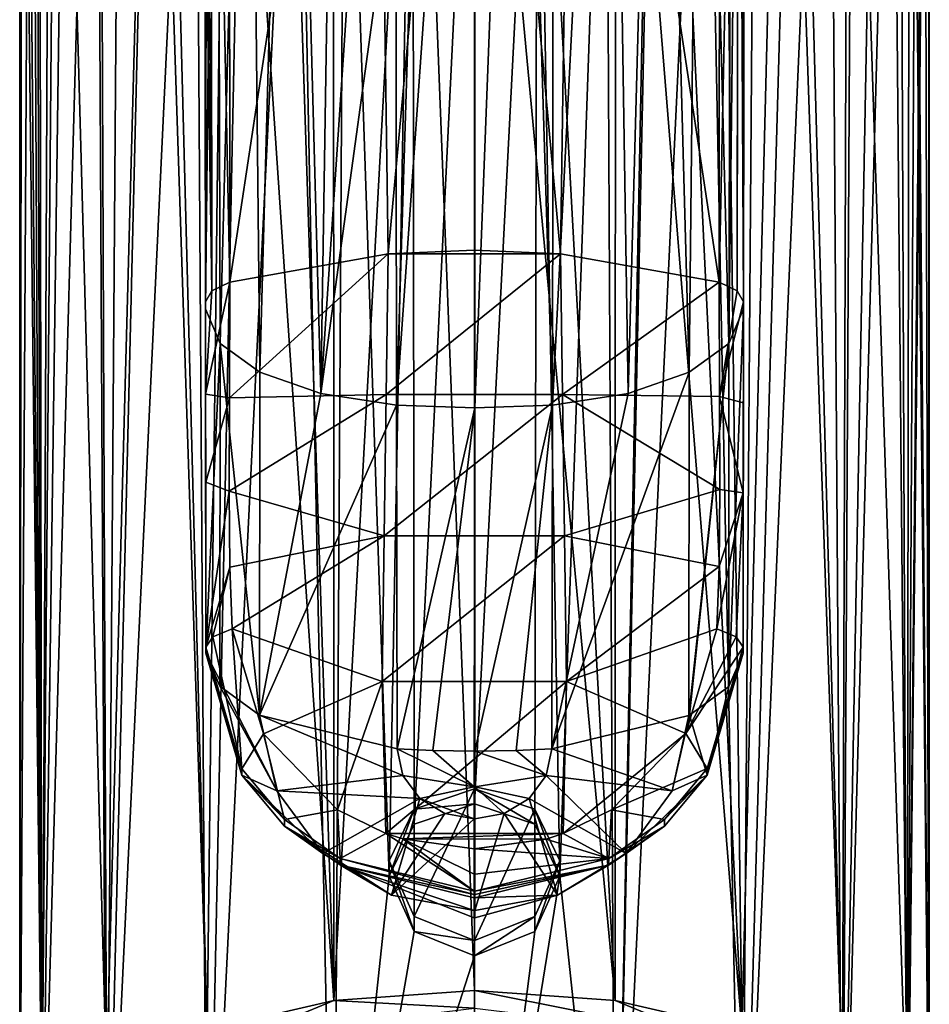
# Model space of a CAD drawing. Header units: metres. Extents: x -24 to 24, y -242 to 24.
# Tile 6 of 10: x -16 to 16, y -90 to -56. Entities that reach past the tile are written whole.
import ezdxf

# ---------------------------------------------------------------- set-up
doc = ezdxf.new("R2010")
doc.units = ezdxf.units.M
doc.layers.add('solid_10471032', color=7, linetype='CONTINUOUS')

msp = doc.modelspace()

# ---------------------------------------------------------------- linework, layer by layer
at = {"layer": 'solid_10471032'}
for points in [[(-15.75, -96.406906, 135.621765), (-15.664253, -27.600513, 98.721161), (-15.354349, -27.756041, 96.705223)], [(-15.75, -96.406906, 135.621765), (-15.742146, -27.79175, 100.102432), (-15.664253, -27.600513, 98.721161)], [(14.97914, -98.616486, 131.285233), (15.672238, -27.5543, 98.785255), (15.744565, -27.742899, 100.171364)], [(14.97914, -98.616486, 131.285233), (15.364641, -27.709745, 96.732536), (15.672238, -27.5543, 98.785255)], [(-14.97914, -98.616486, 131.285233), (-15.75, -96.406906, 135.621765), (-15.354349, -27.756041, 96.705223)], [(-15.75, -96.406906, 135.621765), (-15.728118, -28.212345, 101.806381), (-15.742146, -27.79175, 100.102432)], [(-14.97914, -98.616486, 131.285233), (-15.354349, -27.756041, 96.705223), (-14.682112, -28.753922, 94.7528)], [(14.97914, -98.616486, 131.285233), (14.700036, -28.702847, 94.778824), (15.364641, -27.709745, 96.732536)], [(15.75, -96.406906, 135.621765), (14.97914, -98.616486, 131.285233), (15.744565, -27.742899, 100.171364)], [(15.75, -96.406906, 135.621765), (15.744565, -27.742899, 100.171364), (15.723624, -28.153378, 101.867424)], [(-15.75, -96.406906, 135.621765), (-14.97914, -94.197327, 139.958313), (-15.728118, -28.212345, 101.806381)], [(-14.97914, -94.197327, 139.958313), (-15.573552, -28.865818, 103.846397), (-15.728118, -28.212345, 101.806381)], [(15.75, -96.406906, 135.621765), (15.723624, -28.153378, 101.867424), (15.561149, -28.78787, 103.897316)], [(-14.97914, -94.197327, 139.958313), (-15.198314, -29.733263, 106.287354), (-15.573552, -28.865818, 103.846397)], [(-14.97914, -98.616486, 131.285233), (-14.682112, -28.753922, 94.7528), (-14.041988, -29.842691, 93.699638)], [(12.742018, -100.609779, 127.373177), (14.066121, -29.787071, 93.724838), (14.700036, -28.702847, 94.778824)], [(14.97914, -98.616486, 131.285233), (12.742018, -100.609779, 127.373177), (14.700036, -28.702847, 94.778824)], [(15.75, -96.406906, 135.621765), (15.561149, -28.78787, 103.897316), (15.175893, -29.630592, 106.326622)], [(-9.336677, -47.617397, 193.712524), (-9.244123, -29.565622, 183.971268), (-9.314867, -65.64962, 201.737671)], [(-9.314867, -65.64962, 201.737671), (-9.244123, -29.565622, 183.971268), (-8.919289, -29.517355, 182.413696)], [(-8.812718, -66.849785, 199.072189), (-9.314867, -65.64962, 201.737671), (-8.919289, -29.517355, 182.413696)], [(-8.812718, -66.849785, 199.072189), (-8.919289, -29.517355, 182.413696), (-7.833483, -29.437654, 179.951584)], [(-7.431024, -67.851669, 196.847076), (-8.812718, -66.849785, 199.072189), (-7.833483, -29.437654, 179.951584)], [(-7.431024, -67.851669, 196.847076), (-7.833483, -29.437654, 179.951584), (-6.381509, -29.489962, 178.257553)], [(-5.324123, -68.590233, 195.206757), (-7.431024, -67.851669, 196.847076), (-6.381509, -29.489962, 178.257553)], [(-5.324123, -68.590233, 195.206757), (-6.381509, -29.489962, 178.257553), (-4.710714, -29.716728, 177.214844)], [(6.381475, -29.489964, 178.257523), (5.324123, -68.590233, 195.206757), (4.710649, -29.716736, 177.214813)], [(6.381475, -29.489964, 178.257523), (7.431024, -67.851669, 196.847076), (5.324123, -68.590233, 195.206757)], [(7.833474, -29.437653, 179.951569), (7.431024, -67.851669, 196.847076), (6.381475, -29.489964, 178.257523)], [(7.833474, -29.437653, 179.951569), (8.812718, -66.849785, 199.072189), (7.431024, -67.851669, 196.847076)], [(7.833474, -29.437653, 179.951569), (8.919292, -29.517355, 182.413696), (8.812718, -66.849785, 199.072189)], [(9.244123, -29.565622, 183.971283), (8.812718, -66.849785, 199.072189), (8.919292, -29.517355, 182.413696)], [(9.244123, -29.565622, 183.971283), (9.314867, -65.64962, 201.737671), (8.812718, -66.849785, 199.072189)], [(9.336677, -47.617397, 193.712524), (9.314867, -65.64962, 201.737671), (9.244123, -29.565622, 183.971283)], [(15.75, -96.406906, 135.621765), (15.175893, -29.630592, 106.326622), (15.081245, -29.789106, 106.774529)], [(-14.97914, -94.197327, 139.958313), (-15.071563, -29.953226, 106.894104), (-15.198314, -29.733263, 106.287354)], [(-14.97914, -94.197327, 139.958313), (-14.442532, -30.797812, 109.24382), (-15.071563, -29.953226, 106.894104)], [(-14.97914, -98.616486, 131.285233), (-14.041988, -29.842691, 93.699638), (-13.097074, -31.411598, 92.68679)], [(-5.324123, -68.590233, 195.206757), (-4.710714, -29.716728, 177.214844), (-2.751998, -30.140549, 176.726624)], [(4.710649, -29.716736, 177.214813), (5.324123, -68.590233, 195.206757), (2.699572, -68.993835, 194.310394)], [(4.710649, -29.716736, 177.214813), (2.699572, -68.993835, 194.310394), (2.751999, -30.140549, 176.726624)], [(12.742018, -100.609779, 127.373177), (13.129079, -31.352007, 92.710419), (14.066121, -29.787071, 93.724838)], [(14.97914, -94.197327, 139.958313), (15.081245, -29.789106, 106.774529), (14.40723, -30.666615, 109.267349)], [(14.97914, -94.197327, 139.958313), (15.75, -96.406906, 135.621765), (15.081245, -29.789106, 106.774529)], [(-2.725724, -49.686172, 185.571838), (-5.324123, -68.590233, 195.206757), (-2.751998, -30.140549, 176.726624)], [(-2.725724, -49.686172, 185.571838), (-1.494939, -30.315281, 176.637558), (-2.699743, -68.994225, 194.30954)], [(-2.699743, -68.994225, 194.30954), (-1.494939, -30.315281, 176.637558), (0, -30.376148, 176.606277)], [(0.009253, -69.077301, 194.125061), (0, -30.376148, 176.606277), (1.494944, -30.315279, 176.637558)], [(0.009253, -69.077301, 194.125061), (1.494944, -30.315279, 176.637558), (2.699572, -68.993835, 194.310394)], [(1.494944, -30.315279, 176.637558), (2.751999, -30.140549, 176.726624), (2.699572, -68.993835, 194.310394)], [(0.009253, -69.077301, 194.125061), (-2.699743, -68.994225, 194.30954), (0, -30.376148, 176.606277)], [(14.97914, -94.197327, 139.958313), (14.40723, -30.666615, 109.267349), (12.936783, -31.924391, 112.84864)], [(-14.97914, -94.197327, 139.958313), (-12.742018, -92.204033, 143.870377), (-14.442532, -30.797812, 109.24382)], [(-12.742018, -92.204033, 143.870377), (-12.982841, -32.080772, 112.85347), (-14.442532, -30.797812, 109.24382)], [(-2.989281, -63.754368, 205.946869), (-0.00002, -31.315901, 191.927582), (-3.448777, -31.482674, 191.551926)], [(-2.989281, -63.754368, 205.946869), (0.000509, -63.627678, 206.228226), (-0.00002, -31.315901, 191.927582)], [(2.983182, -63.753845, 205.948029), (3.455913, -31.483376, 191.550354), (-0.00002, -31.315901, 191.927582)], [(0.000509, -63.627678, 206.228226), (2.983182, -63.753845, 205.948029), (-0.00002, -31.315901, 191.927582)], [(12.742018, -100.609779, 127.373177), (12.281512, -32.661419, 92.075264), (13.129079, -31.352007, 92.710419)], [(-12.742018, -100.609779, 127.373177), (-14.97914, -98.616486, 131.285233), (-13.097074, -31.411598, 92.68679)], [(-12.742018, -100.609779, 127.373177), (-13.097074, -31.411598, 92.68679), (-12.242715, -32.722725, 92.05249)], [(-8.487034, -48.576992, 196.605988), (-8.467736, -64.735764, 203.767456), (-3.448777, -31.482674, 191.551926)], [(-2.989281, -63.754368, 205.946869), (-3.448777, -31.482674, 191.551926), (-8.467736, -64.735764, 203.767456)], [(2.983182, -63.753845, 205.948029), (8.467721, -64.735733, 203.767441), (3.455913, -31.483376, 191.550354)], [(8.487026, -48.577114, 196.606033), (3.455913, -31.483376, 191.550354), (8.467721, -64.735733, 203.767441)], [(12.742018, -92.204033, 143.870377), (12.936783, -31.924391, 112.84864), (11.112444, -33.084286, 115.88398)], [(12.742018, -92.204033, 143.870377), (14.97914, -94.197327, 139.958313), (12.936783, -31.924391, 112.84864)], [(-12.742018, -92.204033, 143.870377), (-11.151326, -33.244713, 115.922119), (-12.982841, -32.080772, 112.85347)], [(-12.742018, -100.609779, 127.373177), (-12.242715, -32.722725, 92.05249), (-11.142487, -34.239628, 91.452927)], [(-9.093536, -65.03363, 203.105835), (-9.136557, -32.715523, 188.775543), (-9.353941, -33.084923, 187.942734)], [(-9.093536, -65.03363, 203.105835), (-9.131455, -32.711472, 188.784683), (-9.136557, -32.715523, 188.775543)], [(-9.093536, -65.03363, 203.105835), (-8.467736, -64.735764, 203.767456), (-9.131455, -32.711472, 188.784683)], [(-8.487034, -48.576992, 196.605988), (-9.131455, -32.711472, 188.784683), (-8.467736, -64.735764, 203.767456)], [(8.467721, -64.735733, 203.767441), (9.093533, -65.033623, 203.105835), (9.131453, -32.711468, 188.784683)], [(8.487026, -48.577114, 196.606033), (8.467721, -64.735733, 203.767441), (9.131453, -32.711468, 188.784683)], [(9.093533, -65.033623, 203.105835), (9.137287, -32.71611, 188.774231), (9.131453, -32.711468, 188.784683)], [(9.093533, -65.033623, 203.105835), (9.314871, -65.416382, 202.255676), (9.137287, -32.71611, 188.774231)], [(9.137287, -32.71611, 188.774231), (9.314871, -65.416382, 202.255676), (9.33441, -49.247623, 195.097855)], [(9.257619, -102.191658, 124.268555), (11.190106, -34.17728, 91.474892), (12.281512, -32.661419, 92.075264)], [(12.742018, -100.609779, 127.373177), (9.257619, -102.191658, 124.268555), (12.281512, -32.661419, 92.075264)], [(-12.742018, -92.204033, 143.870377), (-9.257619, -90.622154, 146.974991), (-11.151326, -33.244713, 115.922119)], [(-9.257619, -90.622154, 146.974991), (-10.76027, -33.469616, 116.461792), (-11.151326, -33.244713, 115.922119)], [(-9.093536, -65.03363, 203.105835), (-9.353941, -33.084923, 187.942734), (-9.334408, -49.24876, 195.098358)], [(9.257619, -90.622154, 146.974991), (10.707173, -33.321667, 116.441902), (8.541793, -34.553223, 118.956978)], [(9.257619, -90.622154, 146.974991), (12.742018, -92.204033, 143.870377), (10.707173, -33.321667, 116.441902)], [(12.742018, -92.204033, 143.870377), (11.112444, -33.084286, 115.88398), (10.707173, -33.321667, 116.441902)], [(-9.257619, -90.622154, 146.974991), (-8.583996, -34.662682, 118.982071), (-10.76027, -33.469616, 116.461792)], [(-12.742018, -100.609779, 127.373177), (-11.142487, -34.239628, 91.452927), (-9.690083, -35.958153, 90.886444)], [(9.257619, -102.191658, 124.268555), (9.749043, -35.896664, 90.907005), (11.190106, -34.17728, 91.474892)], [(-9.257619, -90.622154, 146.974991), (-4.867018, -89.606522, 148.968277), (-8.583996, -34.662682, 118.982071)], [(-4.867018, -89.606522, 148.968277), (-6.626194, -35.68634, 120.719254), (-8.583996, -34.662682, 118.982071)], [(9.257619, -90.622154, 146.974991), (8.541793, -34.553223, 118.956978), (6.604878, -35.627178, 120.70018)], [(-4.867018, -89.606522, 148.968277), (-4.885594, -36.505325, 121.905083), (-6.626194, -35.68634, 120.719254)], [(9.257619, -90.622154, 146.974991), (6.604878, -35.627178, 120.70018), (4.883222, -36.493893, 121.900131)], [(-9.257619, -102.191658, 124.268555), (-12.742018, -100.609779, 127.373177), (-9.690083, -35.958153, 90.886444)], [(-9.257619, -102.191658, 124.268555), (-9.690083, -35.958153, 90.886444), (-7.926375, -37.651005, 90.409164)], [(9.257619, -102.191658, 124.268555), (7.990129, -37.60062, 90.425385), (9.749043, -35.896664, 90.907005)], [(-4.867018, -89.606522, 148.968277), (-2.013102, -37.404327, 123.090111), (-4.885594, -36.505325, 121.905083)], [(4.867018, -89.606522, 148.968277), (4.883222, -36.493893, 121.900131), (2.022797, -37.428257, 123.100899)], [(4.867018, -89.606522, 148.968277), (9.257619, -90.622154, 146.974991), (4.883222, -36.493893, 121.900131)], [(-4.867018, -89.606522, 148.968277), (0, -89.256554, 149.655121), (-2.013102, -37.404327, 123.090111)], [(0, -89.256554, 149.655121), (0, -37.589996, 123.329697), (-2.013102, -37.404327, 123.090111)], [(4.867018, -89.606522, 148.968277), (2.022797, -37.428257, 123.100899), (0, -37.589996, 123.329697)], [(-9.257619, -102.191658, 124.268555), (-7.926375, -37.651005, 90.409164), (-6.149584, -38.965343, 90.080292)], [(4.867018, -89.606522, 148.968277), (0, -37.589996, 123.329697), (0, -89.256554, 149.655121)], [(4.867018, -103.207291, 122.275261), (6.233976, -38.915241, 90.095261), (7.990129, -37.60062, 90.425385)], [(9.257619, -102.191658, 124.268555), (4.867018, -103.207291, 122.275261), (7.990129, -37.60062, 90.425385)], [(-4.867018, -103.207291, 122.275261), (-9.257619, -102.191658, 124.268555), (-6.149584, -38.965343, 90.080292)], [(-4.867018, -103.207291, 122.275261), (-6.149584, -38.965343, 90.080292), (-4.49128, -39.868801, 89.871468)], [(4.867018, -103.207291, 122.275261), (4.553767, -39.843616, 89.879662), (6.137985, -38.976776, 90.080605)], [(4.867018, -103.207291, 122.275261), (6.137985, -38.976776, 90.080605), (6.233976, -38.915241, 90.095261)], [(-4.867018, -103.207291, 122.275261), (-4.49128, -39.868801, 89.871468), (-2.949935, -85.298752, 112.598061)], [(-4.49128, -39.868801, 89.871468), (-2.131351, -40.654331, 89.700378), (-2.949935, -85.298752, 112.598061)], [(2.949935, -85.298721, 112.598053), (2.172362, -40.647385, 89.703186), (4.553767, -39.843616, 89.879662)], [(4.867018, -103.207291, 122.275261), (2.949935, -85.298721, 112.598053), (4.553767, -39.843616, 89.879662)], [(-2.131351, -40.654331, 89.700378), (-2.086256, -83.503983, 111.526527), (-2.949935, -85.298752, 112.598061)], [(-2.131351, -40.654331, 89.700378), (0, -40.880402, 89.652969), (-2.086256, -83.503983, 111.526527)], [(0, -40.880402, 89.652969), (0, -82.796806, 111.010437), (-2.086256, -83.503983, 111.526527)], [(2.172362, -40.647385, 89.703186), (0, -82.796806, 111.010437), (0, -40.880402, 89.652969)], [(2.086233, -83.503967, 111.526512), (0, -82.796806, 111.010437), (2.172362, -40.647385, 89.703186)], [(2.949935, -85.298721, 112.598053), (2.086233, -83.503967, 111.526512), (2.172362, -40.647385, 89.703186)], [(-9.334408, -49.24876, 195.098358), (-9.336677, -47.617397, 193.712524), (-9.314867, -65.64962, 201.737671)], [(9.336677, -47.617397, 193.712524), (9.314871, -65.416382, 202.255676), (9.314867, -65.64962, 201.737671)], [(9.336677, -47.617397, 193.712524), (9.33441, -49.247623, 195.097855), (9.314871, -65.416382, 202.255676)], [(-9.334408, -49.24876, 195.098358), (-9.314867, -65.64962, 201.737671), (-9.314871, -65.416382, 202.255676)], [(-9.093536, -65.03363, 203.105835), (-9.334408, -49.24876, 195.098358), (-9.314871, -65.416382, 202.255676)], [(-2.725724, -49.686172, 185.571838), (-2.699743, -68.994225, 194.30954), (-5.324123, -68.590233, 195.206757)], [(-8.487096, -68.739586, 205.543182), (-2.989281, -63.754368, 205.946869), (-8.467736, -64.735764, 203.767456)], [(-8.487096, -68.739586, 205.543182), (-3.055855, -68.620277, 208.09874), (-2.989281, -63.754368, 205.946869)], [(-3.055855, -68.620277, 208.09874), (2.983182, -63.753845, 205.948029), (-2.989281, -63.754368, 205.946869)], [(3.04973, -68.620346, 208.100204), (2.983182, -63.753845, 205.948029), (-3.055855, -68.620277, 208.09874)], [(-2.989281, -63.754368, 205.946869), (2.983182, -63.753845, 205.948029), (0.000509, -63.627678, 206.228226)], [(3.04973, -68.620346, 208.100204), (8.467721, -64.735733, 203.767441), (2.983182, -63.753845, 205.948029)], [(-9.310943, -68.607422, 203.697113), (-8.467736, -64.735764, 203.767456), (-9.093536, -65.03363, 203.105835)], [(-8.487096, -68.739586, 205.543182), (-8.467736, -64.735764, 203.767456), (-9.310943, -68.607422, 203.697113)], [(3.04973, -68.620346, 208.100204), (8.486869, -68.687073, 205.519592), (8.467721, -64.735733, 203.767441)], [(8.486869, -68.687073, 205.519592), (9.093533, -65.033623, 203.105835), (8.467721, -64.735733, 203.767441)], [(-9.310943, -68.607422, 203.697113), (-9.093536, -65.03363, 203.105835), (-9.314871, -65.416382, 202.255676)], [(8.486869, -68.687073, 205.519592), (9.314871, -65.416382, 202.255676), (9.093533, -65.033623, 203.105835)], [(-9.310943, -68.607422, 203.697113), (-9.314871, -65.416382, 202.255676), (-9.314867, -65.64962, 201.737671)], [(8.486869, -68.687073, 205.519592), (9.310584, -68.904045, 203.82695), (9.314871, -65.416382, 202.255676)], [(9.310584, -68.904045, 203.82695), (9.314867, -65.64962, 201.737671), (9.314871, -65.416382, 202.255676)], [(-9.300376, -77.573746, 207.039276), (-9.314867, -65.64962, 201.737671), (-8.812718, -66.849785, 199.072189)], [(-9.310943, -68.607422, 203.697113), (-9.314867, -65.64962, 201.737671), (-9.300376, -77.573746, 207.039276)], [(8.808051, -78.735001, 204.447052), (9.314867, -65.64962, 201.737671), (9.300376, -77.573746, 207.039276)], [(8.808051, -78.735001, 204.447052), (8.812718, -66.849785, 199.072189), (9.314867, -65.64962, 201.737671)], [(9.300376, -77.36586, 207.508942), (9.300376, -77.573746, 207.039276), (9.314867, -65.64962, 201.737671)], [(9.306799, -72.022865, 205.233932), (9.300376, -77.36586, 207.508942), (9.314867, -65.64962, 201.737671)], [(9.310584, -68.904045, 203.82695), (9.306799, -72.022865, 205.233932), (9.314867, -65.64962, 201.737671)], [(-9.300376, -77.573746, 207.039276), (-8.812718, -66.849785, 199.072189), (-8.815672, -78.726204, 204.466599)], [(-8.815672, -78.726204, 204.466599), (-8.812718, -66.849785, 199.072189), (-7.448133, -79.726974, 202.253738)], [(-7.448133, -79.726974, 202.253738), (-8.812718, -66.849785, 199.072189), (-7.431024, -67.851669, 196.847076)], [(7.420051, -79.741066, 202.222702), (7.431024, -67.851669, 196.847076), (8.812718, -66.849785, 199.072189)], [(7.448501, -79.726791, 202.25415), (7.420051, -79.741066, 202.222702), (8.812718, -66.849785, 199.072189)], [(8.808051, -78.735001, 204.447052), (7.448501, -79.726791, 202.25415), (8.812718, -66.849785, 199.072189)], [(-7.448133, -79.726974, 202.253738), (-7.431024, -67.851669, 196.847076), (-5.324123, -68.590233, 195.206757)], [(2.679825, -80.889427, 199.694183), (5.324123, -68.590233, 195.206757), (7.431024, -67.851669, 196.847076)], [(7.420051, -79.741066, 202.222702), (2.679825, -80.889427, 199.694183), (7.431024, -67.851669, 196.847076)], [(-9.307246, -71.653786, 205.069382), (-9.310943, -68.607422, 203.697113), (-9.300376, -77.573746, 207.039276)], [(-8.487096, -68.739586, 205.543182), (-9.310943, -68.607422, 203.697113), (-9.307246, -71.653786, 205.069382)], [(-8.487096, -68.739586, 205.543182), (-9.307246, -71.653786, 205.069382), (-8.497849, -71.968803, 206.982742)], [(-8.497849, -71.968803, 206.982742), (-3.123102, -73.517731, 210.168152), (-3.055855, -68.620277, 208.09874)], [(-8.487096, -68.739586, 205.543182), (-8.497849, -71.968803, 206.982742), (-3.055855, -68.620277, 208.09874)], [(-7.448133, -79.726974, 202.253738), (-5.324123, -68.590233, 195.206757), (-2.699743, -68.994225, 194.30954)], [(3.04973, -68.620346, 208.100204), (-3.055855, -68.620277, 208.09874), (-3.123102, -73.517731, 210.168152)], [(3.04973, -68.620346, 208.100204), (-3.123102, -73.517731, 210.168152), (3.116927, -73.51844, 210.1698)], [(2.679825, -80.889427, 199.694183), (2.699572, -68.993835, 194.310394), (5.324123, -68.590233, 195.206757)], [(3.04973, -68.620346, 208.100204), (8.497547, -71.914795, 206.959), (8.486869, -68.687073, 205.519592)], [(3.04973, -68.620346, 208.100204), (3.116927, -73.51844, 210.1698), (8.497547, -71.914795, 206.959)], [(8.486869, -68.687073, 205.519592), (9.306799, -72.022865, 205.233932), (9.310584, -68.904045, 203.82695)], [(8.497547, -71.914795, 206.959), (9.306799, -72.022865, 205.233932), (8.486869, -68.687073, 205.519592)], [(-7.448133, -79.726974, 202.253738), (-2.699743, -68.994225, 194.30954), (-2.679825, -80.889427, 199.694183)], [(-2.679825, -80.889427, 199.694183), (-2.699743, -68.994225, 194.30954), (0.009253, -69.077301, 194.125061)], [(-1.44395, -80.950905, 199.556152), (-2.679825, -80.889427, 199.694183), (0.009253, -69.077301, 194.125061)], [(-0.01026, -80.971939, 199.508926), (-1.44395, -80.950905, 199.556152), (0.009253, -69.077301, 194.125061)], [(0.01026, -80.971939, 199.508926), (-0.01026, -80.971939, 199.508926), (0.009253, -69.077301, 194.125061)], [(0.01026, -80.971939, 199.508926), (0.009253, -69.077301, 194.125061), (2.699572, -68.993835, 194.310394)], [(1.44395, -80.950905, 199.556152), (0.01026, -80.971939, 199.508926), (2.699572, -68.993835, 194.310394)], [(1.44395, -80.950905, 199.556152), (2.699572, -68.993835, 194.310394), (2.679825, -80.889427, 199.694183)], [(-9.307246, -71.653786, 205.069382), (-9.300376, -77.573746, 207.039276), (-9.300376, -77.365891, 207.508865)], [(-8.497849, -71.968803, 206.982742), (-9.307246, -71.653786, 205.069382), (-9.300376, -77.365891, 207.508865)], [(3.116927, -73.51844, 210.1698), (8.475764, -74.576149, 208.134094), (8.497547, -71.914795, 206.959)], [(8.475764, -74.576149, 208.134094), (9.306799, -72.022865, 205.233932), (8.497547, -71.914795, 206.959)], [(-8.497849, -71.968803, 206.982742), (-9.300376, -77.365891, 207.508865), (-8.474859, -74.601776, 208.145645)], [(-8.497849, -71.968803, 206.982742), (-8.474859, -74.601776, 208.145645), (-3.123102, -73.517731, 210.168152)], [(9.306799, -72.022865, 205.233932), (8.395624, -76.736748, 209.083817), (9.059111, -77.008522, 208.404251)], [(8.475764, -74.576149, 208.134094), (8.395624, -76.736748, 209.083817), (9.306799, -72.022865, 205.233932)], [(9.306799, -72.022865, 205.233932), (9.059111, -77.008522, 208.404251), (9.300376, -77.36586, 207.508942)], [(-8.474859, -74.601776, 208.145645), (-8.395425, -76.736115, 209.083511), (-3.123102, -73.517731, 210.168152)], [(-3.19265, -78.557846, 211.838211), (-3.123102, -73.517731, 210.168152), (-8.395425, -76.736115, 209.083511)], [(3.116927, -73.51844, 210.1698), (-3.123102, -73.517731, 210.168152), (-3.19265, -78.557846, 211.838211)], [(3.116927, -73.51844, 210.1698), (-3.19265, -78.557846, 211.838211), (3.186423, -78.559273, 211.839828)], [(3.116927, -73.51844, 210.1698), (3.186423, -78.559273, 211.839828), (8.475764, -74.576149, 208.134094)], [(-8.474859, -74.601776, 208.145645), (-9.300376, -77.365891, 207.508865), (-9.059031, -77.008324, 208.404144)], [(-8.474859, -74.601776, 208.145645), (-9.059031, -77.008324, 208.404144), (-8.395425, -76.736115, 209.083511)], [(3.186423, -78.559273, 211.839828), (8.395624, -76.736748, 209.083817), (8.475764, -74.576149, 208.134094)], [(-9.059031, -77.008324, 208.404144), (-9.300376, -77.365891, 207.508865), (-8.059309, -81.578285, 209.412094)], [(-8.395425, -76.736115, 209.083511), (-9.059031, -77.008324, 208.404144), (-8.059309, -81.578285, 209.412094)], [(-7.307494, -80.375938, 210.751328), (-8.395425, -76.736115, 209.083511), (-8.059309, -81.578285, 209.412094)], [(-3.19265, -78.557846, 211.838211), (-8.395425, -76.736115, 209.083511), (-7.307494, -80.375938, 210.751328)], [(3.186423, -78.559273, 211.839828), (7.31457, -80.363968, 210.745911), (8.395624, -76.736748, 209.083817)], [(9.059111, -77.008522, 208.404251), (8.395624, -76.736748, 209.083817), (7.31457, -80.363968, 210.745911)], [(9.059111, -77.008522, 208.404251), (7.31457, -80.363968, 210.745911), (9.300376, -77.36586, 207.508942)], [(-9.300376, -77.365891, 207.508865), (-9.300376, -77.573746, 207.039276), (-8.059135, -81.800377, 208.911087)], [(-8.059309, -81.578285, 209.412094), (-9.300376, -77.365891, 207.508865), (-8.059135, -81.800377, 208.911087)], [(7.31457, -80.363968, 210.745911), (8.061758, -81.574501, 209.410141), (9.300376, -77.36586, 207.508942)], [(9.300376, -77.36586, 207.508942), (8.061758, -81.574501, 209.410141), (9.300376, -77.573746, 207.039276)], [(-9.300376, -77.573746, 207.039276), (-8.815672, -78.726204, 204.466599), (-6.847344, -82.347435, 203.42659)], [(-8.059135, -81.800377, 208.911087), (-9.300376, -77.573746, 207.039276), (-6.847344, -82.347435, 203.42659)], [(8.059135, -81.800377, 208.911087), (8.808051, -78.735001, 204.447052), (9.300376, -77.573746, 207.039276)], [(8.061758, -81.574501, 209.410141), (8.059135, -81.800377, 208.911087), (9.300376, -77.573746, 207.039276)], [(-8.815672, -78.726204, 204.466599), (-7.448133, -79.726974, 202.253738), (-6.847344, -82.347435, 203.42659)], [(-3.19265, -78.557846, 211.838211), (-7.307494, -80.375938, 210.751328), (-4.742203, -83.001976, 211.905472)], [(-3.19265, -78.557846, 211.838211), (-4.742203, -83.001976, 211.905472), (-3.074255, -83.819427, 212.256073)], [(3.186423, -78.559273, 211.839828), (-3.19265, -78.557846, 211.838211), (-3.074255, -83.819427, 212.256073)], [(3.186423, -78.559273, 211.839828), (-3.074255, -83.819427, 212.256073), (3.067295, -83.821938, 212.257187)], [(3.186423, -78.559273, 211.839828), (3.067295, -83.821938, 212.257187), (7.31457, -80.363968, 210.745911)], [(8.059135, -81.800377, 208.911087), (7.448501, -79.726791, 202.25415), (8.808051, -78.735001, 204.447052)], [(-7.448133, -79.726974, 202.253738), (-2.679825, -80.889427, 199.694183), (-2.478311, -81.810028, 200.110703)], [(-6.847344, -82.347435, 203.42659), (-7.448133, -79.726974, 202.253738), (-2.478311, -81.810028, 200.110703)], [(6.847344, -82.347435, 203.42659), (2.679825, -80.889427, 199.694183), (7.420051, -79.741066, 202.222702)], [(6.847344, -82.347435, 203.42659), (7.420051, -79.741066, 202.222702), (7.448501, -79.726791, 202.25415)], [(8.059135, -81.800377, 208.911087), (6.847344, -82.347435, 203.42659), (7.448501, -79.726791, 202.25415)], [(-7.307494, -80.375938, 210.751328), (-8.059309, -81.578285, 209.412094), (-6.57798, -83.335693, 210.212219)], [(-4.742203, -83.001976, 211.905472), (-7.307494, -80.375938, 210.751328), (-6.57798, -83.335693, 210.212219)], [(7.31457, -80.363968, 210.745911), (3.067295, -83.821938, 212.257187), (4.738785, -83.004173, 211.906387)], [(7.31457, -80.363968, 210.745911), (4.738785, -83.004173, 211.906387), (8.061758, -81.574501, 209.410141)], [(-0.010258, -82.202866, 200.126801), (-2.679825, -80.889427, 199.694183), (-1.44395, -80.950905, 199.556152)], [(-2.478311, -81.810028, 200.110703), (-2.679825, -80.889427, 199.694183), (-0.010258, -82.202866, 200.126801)], [(-0.010258, -82.202866, 200.126801), (-1.44395, -80.950905, 199.556152), (-0.01026, -80.971939, 199.508926)], [(0.010258, -82.208328, 200.129761), (-0.01026, -80.971939, 199.508926), (0.01026, -80.971939, 199.508926)], [(-0.010258, -82.202866, 200.126801), (-0.01026, -80.971939, 199.508926), (0.010258, -82.208328, 200.129761)], [(2.478311, -81.810028, 200.110703), (0.010258, -82.208328, 200.129761), (0.01026, -80.971939, 199.508926)], [(2.478311, -81.810028, 200.110703), (0.01026, -80.971939, 199.508926), (1.44395, -80.950905, 199.556152)], [(2.478311, -81.810028, 200.110703), (1.44395, -80.950905, 199.556152), (2.679825, -80.889427, 199.694183)], [(6.847344, -82.347435, 203.42659), (2.478311, -81.810028, 200.110703), (2.679825, -80.889427, 199.694183)], [(-6.57798, -83.335693, 210.212219), (-8.059309, -81.578285, 209.412094), (-8.059135, -81.800377, 208.911087)], [(-8.059135, -81.800377, 208.911087), (-6.847344, -82.347435, 203.42659), (-5.254555, -84.510918, 204.40033)], [(-6.574782, -83.56852, 209.694138), (-8.059135, -81.800377, 208.911087), (-5.254555, -84.510918, 204.40033)], [(-6.57798, -83.335693, 210.212219), (-8.059135, -81.800377, 208.911087), (-6.574782, -83.56852, 209.694138)], [(-6.847344, -82.347435, 203.42659), (-2.478311, -81.810028, 200.110703), (-1.896814, -82.605133, 200.470444)], [(-1.896814, -82.605133, 200.470444), (-2.478311, -81.810028, 200.110703), (-0.010258, -82.202866, 200.126801)], [(2.478311, -81.810028, 200.110703), (1.896814, -82.605133, 200.470444), (0.010258, -82.208328, 200.129761)], [(5.254555, -84.510918, 204.40033), (1.896814, -82.605133, 200.470444), (2.478311, -81.810028, 200.110703)], [(5.254555, -84.510918, 204.40033), (2.478311, -81.810028, 200.110703), (6.847344, -82.347435, 203.42659)], [(4.738785, -83.004173, 211.906387), (6.580097, -83.333809, 210.211258), (8.061758, -81.574501, 209.410141)], [(8.059135, -81.800377, 208.911087), (5.254555, -84.510918, 204.40033), (6.847344, -82.347435, 203.42659)], [(8.059135, -81.800377, 208.911087), (6.574763, -83.568535, 209.694138), (5.254555, -84.510918, 204.40033)], [(6.580097, -83.333809, 210.211258), (6.574763, -83.568535, 209.694138), (8.059135, -81.800377, 208.911087)], [(8.061758, -81.574501, 209.410141), (6.580097, -83.333809, 210.211258), (8.059135, -81.800377, 208.911087)], [(-5.254555, -84.510918, 204.40033), (-6.847344, -82.347435, 203.42659), (-1.896814, -82.605133, 200.470444)], [(-2.087041, -82.977715, 112.560959), (0, -82.796806, 111.010437), (0, -82.275002, 112.034538)], [(-2.087041, -82.977715, 112.560959), (0, -82.275002, 112.034538), (-2.085339, -86.694641, 114.454552)], [(-2.085339, -86.694641, 114.454552), (0, -82.275002, 112.034538), (0, -87.531944, 114.713081)], [(-1.896814, -82.605133, 200.470444), (-0.010258, -82.202866, 200.126801), (-0.01026, -83.314758, 200.791504)], [(-0.010258, -82.202866, 200.126801), (0.01026, -83.314758, 200.791504), (-0.01026, -83.314758, 200.791504)], [(-0.010258, -82.202866, 200.126801), (0.010258, -82.208328, 200.129761), (0.01026, -83.314758, 200.791504)], [(0, -82.275002, 112.034538), (0, -82.796806, 111.010437), (2.086233, -83.503967, 111.526512)], [(2.086333, -82.977127, 112.560547), (0, -82.275002, 112.034538), (2.086233, -83.503967, 111.526512)], [(0, -87.531944, 114.713081), (0, -82.275002, 112.034538), (2.086333, -82.977127, 112.560547)], [(1.021855, -83.133072, 200.709305), (0.01026, -83.314758, 200.791504), (0.010258, -82.208328, 200.129761)], [(1.896814, -82.605133, 200.470444), (1.021855, -83.133072, 200.709305), (0.010258, -82.208328, 200.129761)], [(-2.876255, -85.95211, 205.04361), (-5.254555, -84.510918, 204.40033), (-1.896814, -82.605133, 200.470444)], [(-2.876255, -85.95211, 205.04361), (-1.896814, -82.605133, 200.470444), (-1.021856, -83.133072, 200.709305)], [(-2.087041, -82.977715, 112.560959), (-2.086256, -83.503983, 111.526527), (0, -82.796806, 111.010437)], [(-1.021856, -83.133072, 200.709305), (-1.896814, -82.605133, 200.470444), (-0.01026, -83.314758, 200.791504)], [(2.876255, -85.95211, 205.04361), (1.021855, -83.133072, 200.709305), (1.896814, -82.605133, 200.470444)], [(2.876255, -85.95211, 205.04361), (1.896814, -82.605133, 200.470444), (5.254555, -84.510918, 204.40033)], [(-4.742203, -83.001976, 211.905472), (-6.57798, -83.335693, 210.212219), (-4.650232, -84.685364, 210.812424)], [(-3.074255, -83.819427, 212.256073), (-4.742203, -83.001976, 211.905472), (-4.650232, -84.685364, 210.812424)], [(-2.087041, -82.977715, 112.560959), (-2.949999, -84.768501, 113.642952), (-2.949935, -85.298752, 112.598061)], [(-2.087041, -82.977715, 112.560959), (-2.085339, -86.694641, 114.454552), (-2.949999, -84.768501, 113.642952)], [(-2.087041, -82.977715, 112.560959), (-2.949935, -85.298752, 112.598061), (-2.086256, -83.503983, 111.526527)], [(-2.876255, -85.95211, 205.04361), (-1.021856, -83.133072, 200.709305), (-0.01026, -83.314758, 200.791504)], [(0, -87.531944, 114.713081), (2.086333, -82.977127, 112.560547), (2.086325, -86.693695, 114.454231)], [(1.021855, -83.133072, 200.709305), (0.01026, -86.483696, 205.28418), (0.01026, -83.314758, 200.791504)], [(2.876255, -85.95211, 205.04361), (0.01026, -86.483696, 205.28418), (1.021855, -83.133072, 200.709305)], [(2.086333, -82.977127, 112.560547), (2.086233, -83.503967, 111.526512), (2.949935, -85.298721, 112.598053)], [(2.086325, -86.693695, 114.454231), (2.086333, -82.977127, 112.560547), (2.95, -84.766785, 113.642075)], [(2.95, -84.766785, 113.642075), (2.086333, -82.977127, 112.560547), (2.949935, -85.298721, 112.598053)], [(4.738785, -83.004173, 211.906387), (3.067295, -83.821938, 212.257187), (4.651864, -84.684113, 210.812927)], [(4.738785, -83.004173, 211.906387), (4.651864, -84.684113, 210.812927), (6.580097, -83.333809, 210.211258)], [(-4.650232, -84.685364, 210.812424), (-6.57798, -83.335693, 210.212219), (-6.574782, -83.56852, 209.694138)], [(-2.876255, -85.95211, 205.04361), (-0.01026, -83.314758, 200.791504), (-0.01026, -86.483696, 205.28418)], [(0.01026, -86.483696, 205.28418), (-0.01026, -83.314758, 200.791504), (0.01026, -83.314758, 200.791504)], [(-0.01026, -86.483696, 205.28418), (-0.01026, -83.314758, 200.791504), (0.01026, -86.483696, 205.28418)], [(6.580097, -83.333809, 210.211258), (4.651864, -84.684113, 210.812927), (6.574763, -83.568535, 209.694138)], [(-6.574782, -83.56852, 209.694138), (-5.254555, -84.510918, 204.40033), (-2.876255, -85.95211, 205.04361)], [(-4.63746, -84.92289, 210.293945), (-6.574782, -83.56852, 209.694138), (-2.876255, -85.95211, 205.04361)], [(-4.650232, -84.685364, 210.812424), (-6.574782, -83.56852, 209.694138), (-4.63746, -84.92289, 210.293945)], [(-3.074255, -83.819427, 212.256073), (-4.650232, -84.685364, 210.812424), (-0.01026, -85.820694, 211.310028)], [(-2.480911, -84.011894, 212.337891), (-3.074255, -83.819427, 212.256073), (-0.01026, -85.820694, 211.310028)], [(-2.480911, -84.011894, 212.337891), (3.067295, -83.821938, 212.257187), (-3.074255, -83.819427, 212.256073)], [(-2.480911, -84.011894, 212.337891), (2.477354, -84.012871, 212.338379), (3.067295, -83.821938, 212.257187)], [(3.067295, -83.821938, 212.257187), (2.477354, -84.012871, 212.338379), (4.651864, -84.684113, 210.812927)], [(6.574763, -83.568535, 209.694138), (4.63746, -84.92289, 210.293945), (5.254555, -84.510918, 204.40033)], [(4.651864, -84.684113, 210.812927), (4.63746, -84.92289, 210.293945), (6.574763, -83.568535, 209.694138)], [(-2.480911, -84.011894, 212.337891), (-0.01026, -85.820694, 211.310028), (-0.011244, -85.228737, 212.079239)], [(-2.480911, -84.011894, 212.337891), (-0.011244, -85.228737, 212.079239), (-0.011982, -84.354485, 212.486313)], [(-2.480911, -84.011894, 212.337891), (-0.011982, -84.354485, 212.486313), (2.477354, -84.012871, 212.338379)], [(2.477354, -84.012871, 212.338379), (-0.011982, -84.354485, 212.486313), (0.011813, -84.354446, 212.486359)], [(2.477354, -84.012871, 212.338379), (0.011813, -84.354446, 212.486359), (4.651864, -84.684113, 210.812927)], [(0.011813, -84.354446, 212.486359), (-0.011982, -84.354485, 212.486313), (-0.000263, -84.354553, 212.486237)], [(-0.000263, -84.354553, 212.486237), (-0.011982, -84.354485, 212.486313), (-0.011244, -85.228737, 212.079239)], [(0.011813, -84.354446, 212.486359), (-0.000263, -84.354553, 212.486237), (-0.011244, -85.228737, 212.079239)], [(0.011129, -85.228691, 212.079285), (0.011813, -84.354446, 212.486359), (-0.011244, -85.228737, 212.079239)], [(0.011129, -85.228691, 212.079285), (4.651864, -84.684113, 210.812927), (0.011813, -84.354446, 212.486359)], [(4.63746, -84.92289, 210.293945), (2.876255, -85.95211, 205.04361), (5.254555, -84.510918, 204.40033)], [(-4.650232, -84.685364, 210.812424), (-4.63746, -84.92289, 210.293945), (-0.015891, -85.935135, 211.051498)], [(-4.650232, -84.685364, 210.812424), (-0.015891, -85.935135, 211.051498), (-0.01026, -85.820694, 211.310028)], [(-2.949999, -84.768501, 113.642952), (-2.08623, -87.220573, 113.420219), (-2.949935, -85.298752, 112.598061)], [(-2.949999, -84.768501, 113.642952), (-2.085339, -86.694641, 114.454552), (-2.08623, -87.220573, 113.420219)], [(4.651864, -84.684113, 210.812927), (0.01026, -85.820686, 211.310059), (4.63746, -84.92289, 210.293945)], [(0.011129, -85.228691, 212.079285), (0.01026, -85.820686, 211.310059), (4.651864, -84.684113, 210.812927)], [(2.95, -84.766785, 113.642075), (2.949935, -85.298721, 112.598053), (2.086254, -87.220551, 113.420212)], [(2.086325, -86.693695, 114.454231), (2.95, -84.766785, 113.642075), (2.086254, -87.220551, 113.420212)], [(-4.63746, -84.92289, 210.293945), (-0.01026, -86.483696, 205.28418), (-0.01026, -86.744759, 208.067444)], [(-4.63746, -84.92289, 210.293945), (-2.876255, -85.95211, 205.04361), (-0.01026, -86.483696, 205.28418)], [(-4.63746, -84.92289, 210.293945), (-0.01026, -86.744759, 208.067444), (-0.01026, -86.049576, 210.792953)], [(-0.015891, -85.935135, 211.051498), (-4.63746, -84.92289, 210.293945), (-0.01026, -86.049576, 210.792953)], [(0.011129, -85.228691, 212.079285), (-0.011244, -85.228737, 212.079239), (-0.01026, -85.820694, 211.310028)], [(0.011129, -85.228691, 212.079285), (-0.01026, -85.820694, 211.310028), (0.01026, -85.820686, 211.310059)], [(4.63746, -84.92289, 210.293945), (0.01026, -86.049576, 210.792953), (2.876255, -85.95211, 205.04361)], [(0.015891, -85.935127, 211.051498), (0.01026, -86.049576, 210.792953), (4.63746, -84.92289, 210.293945)], [(0.015891, -85.935127, 211.051498), (4.63746, -84.92289, 210.293945), (0.01026, -85.820686, 211.310059)], [(-4.867018, -103.207291, 122.275261), (-2.949935, -85.298752, 112.598061), (-2.08623, -87.220573, 113.420219)], [(2.086254, -87.220551, 113.420212), (2.949935, -85.298721, 112.598053), (0, -103.557259, 121.588417)], [(4.867018, -103.207291, 122.275261), (0, -103.557259, 121.588417), (2.949935, -85.298721, 112.598053)], [(0.015891, -85.935127, 211.051498), (-0.01026, -85.820694, 211.310028), (-0.015891, -85.935135, 211.051498)], [(0.015891, -85.935127, 211.051498), (0.01026, -85.820686, 211.310059), (-0.01026, -85.820694, 211.310028)], [(0.015891, -85.935127, 211.051498), (-0.015891, -85.935135, 211.051498), (-0.01026, -86.049576, 210.792953)], [(0.015891, -85.935127, 211.051498), (-0.01026, -86.049576, 210.792953), (0.01026, -86.049576, 210.792953)], [(-0.01026, -86.744759, 208.067444), (0.01026, -86.744759, 208.067368), (0.01026, -86.049576, 210.792953)], [(-0.01026, -86.049576, 210.792953), (-0.01026, -86.744759, 208.067444), (0.01026, -86.049576, 210.792953)], [(2.876255, -85.95211, 205.04361), (0.01026, -86.049576, 210.792953), (0.01026, -86.744759, 208.067368)], [(2.876255, -85.95211, 205.04361), (0.01026, -86.744759, 208.067368), (0.01026, -86.483696, 205.28418)], [(-0.01026, -86.483696, 205.28418), (0.01026, -86.483696, 205.28418), (0.01026, -86.744759, 208.067368)], [(-0.01026, -86.744759, 208.067444), (-0.01026, -86.483696, 205.28418), (0.01026, -86.744759, 208.067368)], [(-2.085339, -86.694641, 114.454552), (0, -87.531944, 114.713081), (-2.08623, -87.220573, 113.420219)], [(2.086325, -86.693695, 114.454231), (2.086254, -87.220551, 113.420212), (0, -88.053741, 113.688988)], [(0, -87.531944, 114.713081), (2.086325, -86.693695, 114.454231), (0, -88.053741, 113.688988)], [(-4.867018, -103.207291, 122.275261), (-2.08623, -87.220573, 113.420219), (0, -88.053741, 113.688988)], [(0, -87.531944, 114.713081), (0, -88.053741, 113.688988), (-2.08623, -87.220573, 113.420219)], [(2.086254, -87.220551, 113.420212), (0, -103.557259, 121.588417), (0, -88.053741, 113.688988)], [(-4.867018, -103.207291, 122.275261), (0, -88.053741, 113.688988), (0, -103.557259, 121.588417)], [(0, -89.866959, 149.703171), (0, -89.256554, 149.655121), (-4.867018, -89.606522, 148.968277)], [(7.757843, -90.810677, 147.851028), (4.867018, -89.606522, 148.968277), (0, -89.256554, 149.655121)], [(7.757843, -90.810677, 147.851028), (0, -89.256554, 149.655121), (0, -89.866959, 149.703171)], [(-7.757843, -90.810677, 147.851028), (-4.867018, -89.606522, 148.968277), (-9.257619, -90.622154, 146.974991)], [(-7.757843, -90.810677, 147.851028), (0, -89.866959, 149.703171), (-4.867018, -89.606522, 148.968277)], [(7.757843, -90.810677, 147.851028), (9.257619, -90.622154, 146.974991), (4.867018, -89.606522, 148.968277)]]:
    msp.add_3dface(points, dxfattribs=at)

doc.saveas('drawing.dxf')
